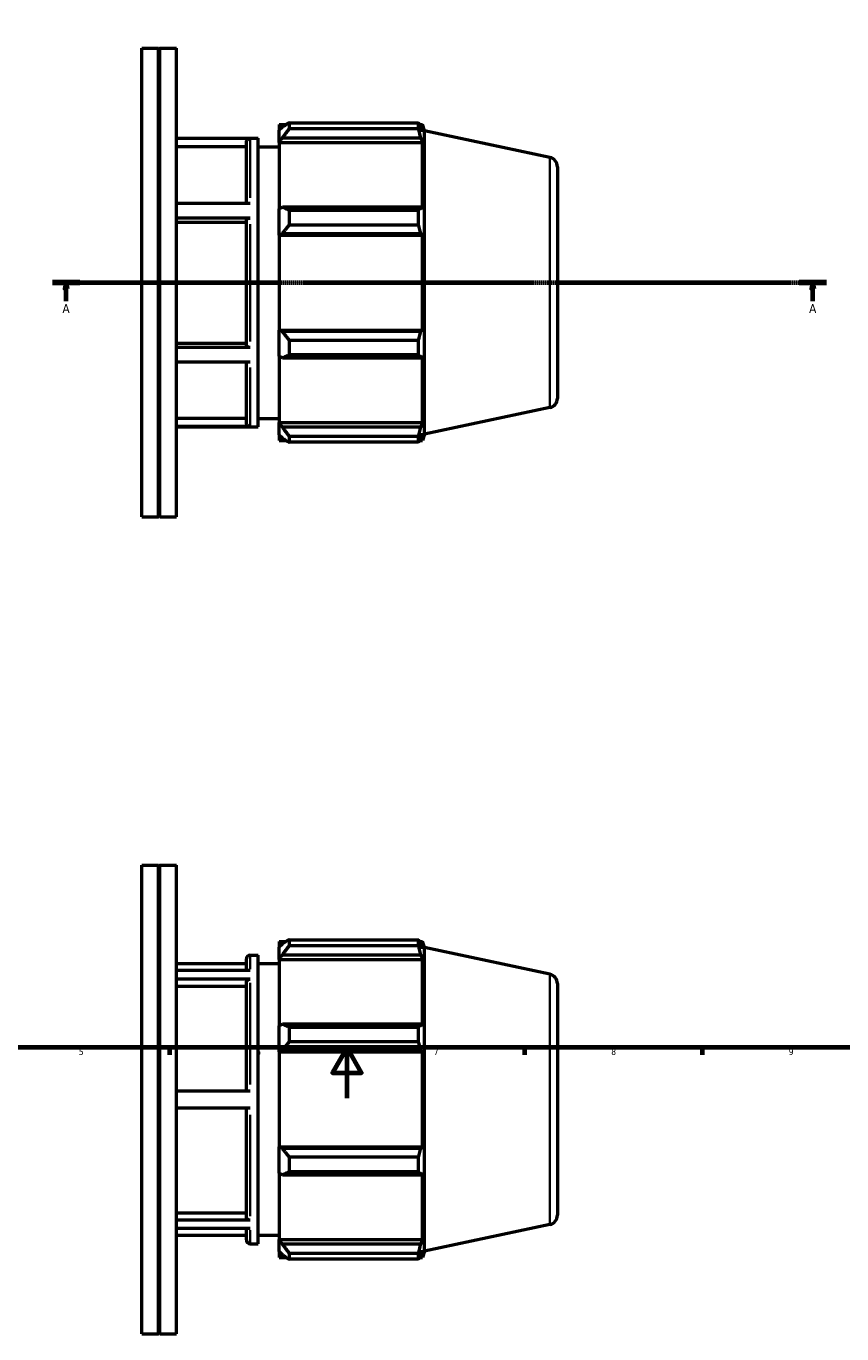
# Model space of a CAD drawing. Header units: millimetres. Extents: x -123 to 921, y -93 to 779.
# Tile 3 of 6: x 294 to 616, y -93 to 423. Entities that reach past the tile are written whole.
import ezdxf

# ---------------------------------------------------------------- set-up
doc = ezdxf.new("R2010")
doc.units = ezdxf.units.MM
doc.linetypes.add('CHAIN', pattern=[0.7087, 0.4724, -0.0591, 0.1181, -0.0591])
for name, color, linetype, lineweight in [('Border (ISO)', 7, 'Continuous', 70), ('Section Line (ISO)', 7, 'CHAIN', 70), ('Visible (ISO)', 7, 'Continuous', 50), ('Visible Narrow (ISO)', 7, 'Continuous', 35)]:
    doc.layers.add(name, color=color, linetype=linetype, lineweight=lineweight)
doc.styles.add('Label Text (ISO)', font='tahoma.ttf')
doc.styles.add('Note Text (ISO)', font='tahoma.ttf')

# ---------------------------------------------------------------- blocks, each defined once
blk = doc.blocks.new('Borders Default Border')
at = {"layer": 'Border (ISO)'}
for p, q in [((350.42, 20), (350.42, 17.1)), ((490.58, 20), (490.58, 17.1)), ((560.67, 20), (560.67, 17.1))]:
    blk.add_line(p, q, dxfattribs=at)
at = {"layer": 'Border (ISO)', "flags": 128}
for points in [[(20, 20), (20, 574), (821, 574), (821, 20), (20, 20)], [(420.5, 0), (420.5, 20), (414.73, 10), (426.27, 10), (420.5, 20)]]:
    blk.add_lwpolyline(points, dxfattribs=at)
at = {"layer": 'Border (ISO)', "color": 232, "true_color": 0xca0064, "char_height": 2.5, "attachment_point": 7, "style": 'Note Text (ISO)'}
for s, insert in [('5', (314.64, 17.05)), ('6', (384.66, 17.05)), ('7', (454.77, 17.1)), ('8', (524.81, 17.04)), ('9', (594.88, 17.05))]:
    blk.add_mtext(s, dxfattribs=dict(at, insert=insert))
blk = doc.blocks.new('2dTransSection0')
at = {"layer": 'Section Line (ISO)', "linetype": 'CHAIN'}
blk.add_line((304.28, 321.93), (609.78, 321.93), dxfattribs=at)
at = {"layer": 'Section Line (ISO)', "linetype": 'Continuous', "lineweight": 140}
for p, q in [((304.28, 321.93), (315.05, 321.93)), ((599.01, 321.93), (609.78, 321.93))]:
    blk.add_line(p, q, dxfattribs=at)
at = {"layer": 'Section Line (ISO)', "linetype": 'Continuous'}
for p, q in [((309.67, 321.93), (309.17, 319.43)), ((309.67, 319.43), (309.67, 321.93)), ((310.17, 319.43), (309.67, 321.93)), ((604.39, 321.93), (603.89, 319.43)), ((604.39, 319.43), (604.39, 321.93)), ((604.89, 319.43), (604.39, 321.93)), ((309.17, 319.43), (310.17, 319.43)), ((309.67, 314.58), (309.67, 319.43)), ((603.89, 319.43), (604.89, 319.43)), ((604.39, 314.58), (604.39, 319.43))]:
    blk.add_line(p, q, dxfattribs=at)
at = {"layer": 'Section Line (ISO)', "linetype": 'Continuous', "flags": 128}
for points in [[(310.17, 319.43), (309.67, 321.93), (309.17, 319.43), (310.17, 319.43)], [(604.89, 319.43), (604.39, 321.93), (603.89, 319.43), (604.89, 319.43)]]:
    blk.add_lwpolyline(points, dxfattribs=at)
at = {"layer": 'Section Line (ISO)'}
for points in [[(310.17, 319.43), (309.67, 321.93), (309.17, 319.43), (310.17, 319.43)], [(604.89, 319.43), (604.39, 321.93), (603.89, 319.43), (604.89, 319.43)]]:
    blk.add_solid(points, dxfattribs=at)
at = {"layer": 'Section Line (ISO)', "char_height": 3.5, "attachment_point": 7, "style": 'Label Text (ISO)'}
for insert in [(308.18, 309.93), (602.91, 309.93)]:
    blk.add_mtext('A', dxfattribs=dict(at, insert=insert))

msp = doc.modelspace()

# ---------------------------------------------------------------- linework, layer by layer
at = {"layer": 'Visible (ISO)'}
for p, q in [((339.531, 229.427), (339.531, 414.427)), ((339.531, 414.427), (346.065, 414.427)), ((346.065, 229.427), (346.065, 414.427)), ((346.365, 414.127), (346.065, 414.427)), ((346.365, 414.127), (346.665, 414.427)), ((346.365, 229.727), (346.365, 414.127)), ((346.665, 229.427), (346.665, 414.427)), ((346.665, 414.427), (353.198, 414.427)), ((353.198, 229.427), (353.198, 414.427)), ((393.651, 384.237), (393.651, 381.992)), ((393.651, 384.237), (396.504, 384.237)), ((394.991, 383.27), (393.651, 381.992)), ((393.651, 377.791), (393.651, 381.992)), ((397.671, 384.97), (397.671, 382.547)), ((397.671, 384.97), (448.746, 384.97)), ((448.746, 382.547), (397.671, 382.547)), ((448.746, 382.547), (448.746, 384.97)), ((449.125, 384.237), (450.27, 384.237)), ((450.27, 381.353), (449.617, 383.27)), ((451.051, 381.832), (450.27, 384.237)), ((450.27, 381.353), (450.27, 384.237)), ((353.198, 378.877), (385.451, 378.877)), ((382.266, 378.772), (353.198, 378.772)), ((380.766, 353.161), (380.766, 377.269)), ((385.451, 264.977), (385.451, 378.877)), ((393.651, 377.791), (394.991, 378.98)), ((393.651, 377.197), (393.651, 377.791)), ((393.651, 377.197), (393.651, 351.008)), ((393.651, 377.197), (450.27, 377.197)), ((394.991, 378.98), (449.617, 378.98)), ((449.617, 378.98), (450.27, 377.197)), ((450.27, 350.699), (450.27, 377.197)), ((451.051, 262.022), (451.051, 381.832)), ((500.561, 371.309), (451.051, 381.832)), ((380.766, 375.415), (353.198, 375.415)), ((385.451, 375.527), (393.651, 375.527)), ((503.531, 367.641), (503.531, 276.214)), ((382.266, 353.161), (353.198, 353.161)), ((394.991, 351.627), (393.651, 351.008)), ((393.651, 340.866), (393.651, 351.008)), ((449.617, 351.627), (394.991, 351.627)), ((450.27, 350.699), (449.617, 351.627)), ((382.266, 347.352), (353.198, 347.352)), ((380.766, 297.054), (380.766, 346.6)), ((397.671, 350.463), (397.671, 344.614)), ((397.671, 350.463), (448.746, 350.463)), ((448.746, 344.614), (448.746, 350.463)), ((380.766, 345.673), (353.198, 345.673)), ((393.651, 340.866), (394.991, 341.269)), ((393.651, 340.664), (393.651, 340.866)), ((393.651, 340.664), (393.651, 303.19)), ((393.651, 340.664), (450.27, 340.664)), ((394.991, 341.269), (449.617, 341.269)), ((448.746, 344.614), (397.671, 344.614)), ((449.617, 341.269), (450.27, 340.664)), ((450.27, 303.19), (450.27, 340.664)), ((393.651, 302.989), (393.651, 303.19)), ((393.651, 303.19), (450.27, 303.19)), ((394.991, 302.586), (393.651, 302.989)), ((393.651, 292.846), (393.651, 302.989)), ((449.617, 302.586), (394.991, 302.586)), ((450.27, 303.19), (449.617, 302.586)), ((353.198, 297.981), (380.766, 297.981)), ((382.266, 296.303), (353.198, 296.303)), ((397.671, 299.241), (397.671, 293.392)), ((397.671, 299.241), (448.746, 299.241)), ((448.746, 293.392), (448.746, 299.241)), ((382.266, 290.507), (353.198, 290.507)), ((380.766, 266.572), (380.766, 290.507)), ((393.651, 292.846), (394.991, 292.228)), ((393.651, 292.846), (393.651, 266.658)), ((394.991, 292.228), (449.617, 292.228)), ((448.746, 293.392), (397.671, 293.392)), ((449.617, 292.228), (450.27, 293.156)), ((450.27, 266.658), (450.27, 293.156)), ((353.198, 268.425), (380.766, 268.425)), ((500.561, 272.546), (451.051, 262.022)), ((382.266, 265.07), (353.198, 265.07)), ((353.198, 264.977), (385.451, 264.977)), ((385.451, 268.327), (393.651, 268.327)), ((393.651, 266.063), (393.651, 266.658)), ((393.651, 266.658), (450.27, 266.658)), ((393.651, 261.862), (393.651, 266.063)), ((394.991, 264.875), (393.651, 266.063)), ((449.617, 264.875), (394.991, 264.875)), ((450.27, 266.658), (449.617, 264.875)), ((393.651, 261.862), (394.991, 260.584)), ((393.651, 261.862), (393.651, 259.617)), ((393.651, 259.617), (396.504, 259.617)), ((397.671, 261.308), (397.671, 258.885)), ((397.671, 261.308), (448.746, 261.308)), ((448.746, 258.885), (397.671, 258.885)), ((448.746, 258.885), (448.746, 261.308)), ((449.125, 259.617), (450.27, 259.617)), ((449.617, 260.584), (450.27, 262.501)), ((450.27, 259.617), (450.27, 262.501)), ((451.051, 262.022), (450.27, 259.617)), ((339.531, 229.427), (346.065, 229.427)), ((346.365, 229.727), (346.065, 229.427)), ((346.365, 229.727), (346.665, 229.427)), ((346.665, 229.427), (353.198, 229.427)), ((339.531, -92.971), (339.531, 92.029)), ((339.531, 92.029), (346.065, 92.029)), ((346.065, -92.971), (346.065, 92.029)), ((346.365, 91.729), (346.065, 92.029)), ((346.365, 91.729), (346.665, 92.029)), ((346.365, -92.671), (346.365, 91.729)), ((346.665, -92.971), (346.665, 92.029)), ((346.665, 92.029), (353.198, 92.029)), ((353.198, -92.971), (353.198, 92.029)), ((397.671, 62.571), (397.671, 60.148)), ((397.671, 62.571), (448.746, 62.571)), ((448.746, 60.148), (448.746, 62.571)), ((393.651, 61.839), (393.651, 59.594)), ((393.651, 61.839), (396.504, 61.839)), ((394.991, 60.872), (393.651, 59.594)), ((393.651, 55.393), (393.651, 59.594)), ((448.746, 60.148), (397.671, 60.148)), ((449.125, 61.839), (450.27, 61.839)), ((450.27, 58.955), (449.617, 60.872)), ((451.051, 59.434), (450.27, 61.839)), ((450.27, 58.955), (450.27, 61.839)), ((451.051, -60.376), (451.051, 59.434)), ((500.561, 48.91), (451.051, 59.434)), ((353.198, 53.129), (380.766, 53.129)), ((380.766, 50.388), (380.766, 54.979)), ((382.266, 56.479), (385.451, 56.479)), ((385.451, -57.421), (385.451, 56.479)), ((385.451, 53.129), (393.651, 53.129)), ((393.651, 55.393), (394.991, 56.581)), ((393.651, 54.798), (393.651, 55.393)), ((393.651, 54.798), (393.651, 28.61)), ((393.651, 54.798), (450.27, 54.798)), ((394.991, 56.581), (449.617, 56.581)), ((449.617, 56.581), (450.27, 54.798)), ((450.27, 28.3), (450.27, 54.798)), ((382.266, 50.388), (353.198, 50.388)), ((382.266, 47.027), (353.198, 47.027)), ((380.766, 44.12), (353.198, 44.12)), ((380.766, 2.767), (380.766, 45.725)), ((503.531, 45.242), (503.531, -46.185)), ((394.991, 29.228), (393.651, 28.61)), ((393.651, 18.467), (393.651, 28.61)), ((449.617, 29.228), (394.991, 29.228)), ((397.671, 28.064), (397.671, 22.215)), ((397.671, 28.064), (448.746, 28.064)), ((448.746, 22.215), (448.746, 28.064)), ((450.27, 28.3), (449.617, 29.228)), ((448.746, 22.215), (397.671, 22.215)), ((393.651, 18.467), (394.991, 18.87)), ((393.651, 18.266), (393.651, 18.467)), ((393.651, 18.266), (393.651, -19.208)), ((393.651, 18.266), (450.27, 18.266)), ((394.991, 18.87), (449.617, 18.87)), ((449.617, 18.87), (450.27, 18.266)), ((450.27, -19.208), (450.27, 18.266)), ((382.266, 2.767), (353.198, 2.767)), ((382.266, -3.933), (353.198, -3.933)), ((380.766, -46.791), (380.766, -3.933)), ((393.651, -19.41), (393.651, -19.208)), ((393.651, -19.208), (450.27, -19.208)), ((393.651, -29.552), (393.651, -19.41)), ((394.991, -19.813), (393.651, -19.41)), ((449.617, -19.813), (394.991, -19.813)), ((450.27, -19.208), (449.617, -19.813)), ((397.671, -23.158), (397.671, -29.007)), ((397.671, -23.158), (448.746, -23.158)), ((448.746, -29.007), (448.746, -23.158)), ((393.651, -29.552), (393.651, -55.741)), ((393.651, -29.552), (394.991, -30.171)), ((394.991, -30.171), (449.617, -30.171)), ((448.746, -29.007), (397.671, -29.007)), ((449.617, -30.171), (450.27, -29.243)), ((450.27, -55.741), (450.27, -29.243)), ((353.198, -45.186), (380.766, -45.186)), ((382.266, -48.093), (353.198, -48.093)), ((382.266, -51.431), (353.198, -51.431)), ((380.766, -55.921), (380.766, -51.431)), ((500.561, -49.853), (451.051, -60.376)), ((353.198, -54.071), (380.766, -54.071)), ((385.451, -54.071), (393.651, -54.071)), ((393.651, -56.335), (393.651, -55.741)), ((393.651, -55.741), (450.27, -55.741)), ((393.651, -60.536), (393.651, -56.335)), ((394.991, -57.524), (393.651, -56.335)), ((450.27, -55.741), (449.617, -57.524)), ((382.266, -57.421), (385.451, -57.421)), ((393.651, -60.536), (393.651, -62.781)), ((393.651, -60.536), (394.991, -61.814)), ((449.617, -57.524), (394.991, -57.524)), ((397.671, -61.091), (397.671, -63.513)), ((397.671, -61.091), (448.746, -61.091)), ((448.746, -63.513), (448.746, -61.091)), ((449.617, -61.814), (450.27, -59.897)), ((450.27, -62.781), (450.27, -59.897)), ((451.051, -60.376), (450.27, -62.781)), ((393.651, -62.781), (396.504, -62.781)), ((448.746, -63.513), (397.671, -63.513)), ((449.125, -62.781), (450.27, -62.781)), ((346.365, -92.671), (346.065, -92.971)), ((346.365, -92.671), (346.665, -92.971)), ((339.531, -92.971), (346.065, -92.971)), ((346.665, -92.971), (353.198, -92.971))]:
    msp.add_line(p, q, dxfattribs=at)
for centre, radius, start, end in [((499.781, 367.641), 3.75, 0, 78), ((499.781, 276.214), 3.75, 282, 0), ((382.266, 54.979), 1.5, 90, 180), ((499.781, 45.242), 3.75, 0, 78), ((499.781, -46.185), 3.75, 282, 0), ((382.266, -55.921), 1.5, 180, 270)]:
    msp.add_arc(centre, radius, start, end, dxfattribs=at)
for points, weights in [([(397.671, 384.97), (396.278, 384.103), (394.991, 383.27)], [1.01486603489, 1.01061630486, 1.00556283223]), ([(394.991, 378.98), (396.278, 380.727), (397.671, 382.547)], [1.00556283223, 1.01061630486, 1.01486603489]), ([(448.746, 384.97), (449.199, 384.103), (449.617, 383.27)], [1, 1.00116524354, 1.0015136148]), ([(449.617, 378.98), (449.199, 380.727), (448.746, 382.547)], [1.0015136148, 1.00116524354, 1]), ([(397.671, 350.463), (396.278, 351.057), (394.991, 351.627)], [1.01486603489, 1.01061630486, 1.00556283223]), ([(448.746, 350.463), (449.199, 351.057), (449.617, 351.627)], [1, 1.00116524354, 1.0015136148]), ([(394.991, 341.269), (396.278, 342.907), (397.671, 344.614)], [1.00556283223, 1.01061630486, 1.01486603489]), ([(449.617, 341.269), (449.199, 342.907), (448.746, 344.614)], [1.0015136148, 1.00116524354, 1]), ([(397.671, 299.241), (396.278, 300.947), (394.991, 302.586)], [1.01486603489, 1.01061630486, 1.00556283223]), ([(448.746, 299.241), (449.199, 300.947), (449.617, 302.586)], [1, 1.00116524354, 1.0015136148]), ([(394.991, 292.228), (396.278, 292.798), (397.671, 293.392)], [1.00556283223, 1.01061630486, 1.01486603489]), ([(449.617, 292.228), (449.199, 292.798), (448.746, 293.392)], [1.0015136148, 1.00116524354, 1]), ([(397.671, 261.308), (396.278, 263.128), (394.991, 264.875)], [1.01486603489, 1.01061630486, 1.00556283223]), ([(448.746, 261.308), (449.199, 263.128), (449.617, 264.875)], [1, 1.00116524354, 1.0015136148]), ([(394.991, 260.584), (396.278, 259.752), (397.671, 258.885)], [1.00556283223, 1.01061630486, 1.01486603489]), ([(449.617, 260.584), (449.199, 259.752), (448.746, 258.885)], [1.0015136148, 1.00116524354, 1]), ([(397.671, 62.571), (396.278, 61.704), (394.991, 60.872)], [1.01486603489, 1.01061630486, 1.00556283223]), ([(448.746, 62.571), (449.199, 61.704), (449.617, 60.872)], [1, 1.00116524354, 1.0015136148]), ([(394.991, 56.581), (396.278, 58.328), (397.671, 60.148)], [1.00556283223, 1.01061630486, 1.01486603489]), ([(449.617, 56.581), (449.199, 58.328), (448.746, 60.148)], [1.0015136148, 1.00116524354, 1]), ([(397.671, 28.064), (396.278, 28.658), (394.991, 29.228)], [1.01486603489, 1.01061630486, 1.00556283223]), ([(448.746, 28.064), (449.199, 28.658), (449.617, 29.228)], [1, 1.00116524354, 1.0015136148]), ([(394.991, 18.87), (396.278, 20.509), (397.671, 22.215)], [1.00556283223, 1.01061630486, 1.01486603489]), ([(449.617, 18.87), (449.199, 20.509), (448.746, 22.215)], [1.0015136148, 1.00116524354, 1]), ([(397.671, -23.158), (396.278, -21.451), (394.991, -19.813)], [1.01486603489, 1.01061630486, 1.00556283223]), ([(448.746, -23.158), (449.199, -21.451), (449.617, -19.813)], [1, 1.00116524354, 1.0015136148]), ([(394.991, -30.171), (396.278, -29.601), (397.671, -29.007)], [1.00556283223, 1.01061630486, 1.01486603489]), ([(449.617, -30.171), (449.199, -29.601), (448.746, -29.007)], [1.0015136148, 1.00116524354, 1]), ([(397.671, -61.091), (396.278, -59.271), (394.991, -57.524)], [1.01486603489, 1.01061630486, 1.00556283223]), ([(394.991, -61.814), (396.278, -62.647), (397.671, -63.513)], [1.00556283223, 1.01061630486, 1.01486603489]), ([(448.746, -61.091), (449.199, -59.271), (449.617, -57.524)], [1, 1.00116524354, 1.0015136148]), ([(449.617, -61.814), (449.199, -62.647), (448.746, -63.513)], [1.0015136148, 1.00116524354, 1])]:
    msp.add_rational_spline(points, weights, degree=2, dxfattribs=at)
for points, knots in [([(380.766, 377.269), (380.766, 377.455), (380.809, 377.673), (380.951, 378.016), (381.074, 378.201), (381.336, 378.463), (381.521, 378.587), (381.863, 378.729), (382.08, 378.772), (382.266, 378.772)], [0.66709, 0.66709, 0.66709, 0.66709, 0.72276796, 0.72276796, 0.77838867, 0.77838867, 0.83394394, 0.83394394, 0.88944666, 0.88944666, 0.88944666, 0.88944666]), ([(380.766, 346.6), (380.766, 346.693), (380.809, 346.802), (380.951, 346.974), (381.074, 347.066), (381.336, 347.197), (381.521, 347.259), (381.863, 347.33), (382.08, 347.352), (382.266, 347.352)], [0.66709, 0.66709, 0.66709, 0.66709, 0.72276796, 0.72276796, 0.77838867, 0.77838867, 0.83394394, 0.83394394, 0.88944666, 0.88944666, 0.88944666, 0.88944666]), ([(382.266, 296.303), (382.08, 296.303), (381.863, 296.324), (381.521, 296.395), (381.336, 296.457), (381.074, 296.588), (380.951, 296.681), (380.809, 296.852), (380.766, 296.961), (380.766, 297.054)], [0, 0, 0, 0, 0.05550691, 0.05550691, 0.11105977, 0.11105977, 0.16666987, 0.16666987, 0.22233003, 0.22233003, 0.22233003, 0.22233003]), ([(382.266, 265.07), (382.08, 265.07), (381.863, 265.113), (381.521, 265.255), (381.336, 265.378), (381.074, 265.64), (380.951, 265.825), (380.809, 266.168), (380.766, 266.386), (380.766, 266.572)], [0, 0, 0, 0, 0.05550691, 0.05550691, 0.11105977, 0.11105977, 0.16666987, 0.16666987, 0.22233003, 0.22233003, 0.22233003, 0.22233003]), ([(380.766, 45.725), (380.766, 45.886), (380.809, 46.075), (380.951, 46.372), (381.074, 46.532), (381.336, 46.759), (381.521, 46.866), (381.863, 46.989), (382.08, 47.027), (382.266, 47.027)], [0.66709, 0.66709, 0.66709, 0.66709, 0.72276796, 0.72276796, 0.77838867, 0.77838867, 0.83394394, 0.83394394, 0.88944666, 0.88944666, 0.88944666, 0.88944666]), ([(382.266, -48.093), (382.08, -48.093), (381.863, -48.055), (381.521, -47.932), (381.336, -47.825), (381.074, -47.598), (380.951, -47.438), (380.809, -47.141), (380.766, -46.952), (380.766, -46.791)], [0, 0, 0, 0, 0.05550691, 0.05550691, 0.11105977, 0.11105977, 0.16666987, 0.16666987, 0.22233003, 0.22233003, 0.22233003, 0.22233003])]:
    msp.add_open_spline(points, degree=3, knots=knots, dxfattribs=at)
at = {"layer": 'Visible Narrow (ISO)'}
for p, q in [((382.266, 378.55), (382.266, 355.339)), ((500.561, 273.154), (500.561, 370.701)), ((382.266, 344.957), (382.266, 298.693)), ((382.266, 288.334), (382.266, 265.281)), ((382.266, 56.463), (382.266, 50.972)), ((500.561, -49.245), (500.561, 48.302)), ((382.266, 45.516), (382.266, 5.405)), ((382.266, -6.57), (382.266, -46.59)), ((382.266, -52.006), (382.266, -57.406))]:
    msp.add_line(p, q, dxfattribs=at)

# ---------------------------------------------------------------- block references
msp.add_blockref('Borders Default Border', (0, 0))
at = {"layer": 'Section Line (ISO)'}
msp.add_blockref('2dTransSection0', (0, 0), dxfattribs=at)

doc.saveas('drawing.dxf')
